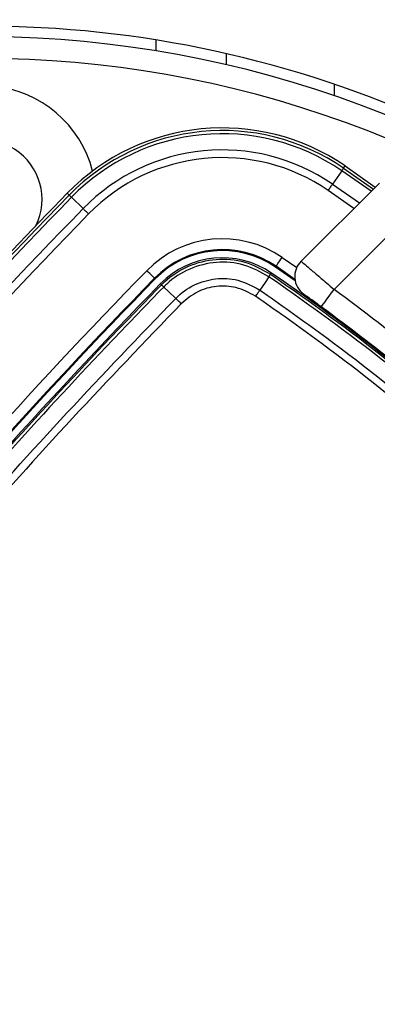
# Model space of a CAD drawing. Header units: millimetres. Extents: x 36407 to 443956, y 20230 to 409263.
# Tile 37 of 79: x 90897 to 92548, y 243487 to 248036. Entities that reach past the tile are written whole.
import ezdxf

# ---------------------------------------------------------------- set-up
doc = ezdxf.new("R2010")
doc.units = ezdxf.units.MM
doc.header["$LTSCALE"] = 50
doc.layers.add('COMPONENT_GEOMETRY', color=7, linetype='Continuous')
doc.styles.add('SLDTEXTSTYLE0', font='TXT', dxfattribs={"width": 0.75})
doc.dimstyles.new('SLDDIMSTYLE0', dxfattribs={"dimtxt": 2500, "dimasz": 165.1, "dimexe": 0, "dimexo": 0.0625, "dimgap": 625, "dimtad": 0, "dimtih": 1, "dimtoh": 1, "dimdec": 0, "dimrnd": 1e-09, "dimzin": 12, "dimdsep": 46, "dimtxsty": 'SLDTEXTSTYLE0', "dimsah": 1, "dimcen": 0.09, "dimadec": 0, "dimazin": 3, "dimtfac": 1, "dimtdec": 0, "dimtofl": 0, "dimtmove": 0, "dimatfit": 3, "dimfxl": 1, "dimfrac": 2, "dimtolj": 1, "dimtzin": 12, "dimarcsym": 0})
doc.dimstyles.new('SLDDIMSTYLE2', dxfattribs={"dimtxt": 2500, "dimasz": 165.1, "dimexe": 0, "dimexo": 0.0625, "dimgap": 625, "dimtad": 0, "dimtih": 1, "dimtoh": 1, "dimdec": 1, "dimrnd": 1e-09, "dimzin": 12, "dimdsep": 46, "dimtxsty": 'SLDTEXTSTYLE0', "dimsah": 1, "dimcen": 0.09, "dimadec": 0, "dimazin": 3, "dimtfac": 1, "dimtdec": 1, "dimtofl": 0, "dimtmove": 0, "dimatfit": 3, "dimfxl": 1, "dimfrac": 2, "dimtolj": 1, "dimtzin": 12, "dimarcsym": 0})

# ---------------------------------------------------------------- blocks, each defined once
blk = doc.blocks.new('_D_2')
at = {"layer": 'COMPONENT_GEOMETRY', "color": 7}
for p, q in [((240160.5, 319828.1), (240160.5, 200580.4)), ((68024.7, 220333.8), (68024.7, 200580.4)), ((149090.9, 204339.8), (148329.1, 204339.8)), ((148329.1, 204339.8), (148329.1, 200371.1)), ((159094.3, 204339.8), (159856.1, 204339.8)), ((159856.1, 204339.8), (159856.1, 200371.1)), ((68024.7, 200739.1), (147060.4, 200739.1)), ((240160.5, 200739.1), (161124.8, 200739.1)), ((148329.1, 200371.1), (149090.9, 200371.1)), ((159856.1, 200371.1), (159094.3, 200371.1))]:
    blk.add_line(p, q, dxfattribs=at)
for points in [[(68024.7, 200739.1), (68189.8, 200713.7), (68189.8, 200764.5)], [(240160.5, 200739.1), (239995.4, 200764.5), (239995.4, 200713.7)]]:
    blk.add_solid(points, dxfattribs=at)
at = {"layer": 'COMPONENT_GEOMETRY', "color": 7, "char_height": 2500, "attachment_point": 1, "style": 'SLDTEXTSTYLE0'}
for s, insert in [('11\'3.5"', (149090.9, 203593.8)), ('3443', (150398.2, 199853.3))]:
    blk.add_mtext(s, dxfattribs=dict(at, insert=insert))
blk = doc.blocks.new('_D_4')
at = {"layer": 'COMPONENT_GEOMETRY', "color": 7}
for p, q in [((240160.5, 319828.1), (240160.5, 211949.8)), ((90724.7, 238643.1), (90724.7, 211949.8)), ((160440.9, 215709.2), (159679.1, 215709.2)), ((159679.1, 215709.2), (159679.1, 211740.5)), ((170444.3, 215709.2), (171206.1, 215709.2)), ((171206.1, 215709.2), (171206.1, 211740.5)), ((90724.7, 212108.5), (158410.4, 212108.5)), ((240160.5, 212108.5), (172474.8, 212108.5)), ((159679.1, 211740.5), (160440.9, 211740.5)), ((171206.1, 211740.5), (170444.3, 211740.5))]:
    blk.add_line(p, q, dxfattribs=at)
for points in [[(90724.7, 212108.5), (90889.8, 212083.1), (90889.8, 212133.9)], [(240160.5, 212108.5), (239995.4, 212133.9), (239995.4, 212083.1)]]:
    blk.add_solid(points, dxfattribs=at)
at = {"layer": 'COMPONENT_GEOMETRY', "color": 7, "char_height": 2500, "attachment_point": 1, "style": 'SLDTEXTSTYLE0'}
for s, insert in [('9\'9.67"', (160440.9, 214963.1)), ('2988.7', (160362.7, 211222.7))]:
    blk.add_mtext(s, dxfattribs=dict(at, insert=insert))

msp = doc.modelspace()

# ---------------------------------------------------------------- linework, layer by layer
at = {"color": 8, "linetype": 'Continuous', "lineweight": 25}
for p, q in [((91524.72, 247942.86), (91524.72, 247892.21)), ((92392.04, 247350.26), (92529.6, 247254.06)), ((92519.12, 247243.58), (92383.76, 247338.21)), ((92341.24, 247276.37), (92465.3, 247189.76)), ((92439.94, 247164.4), (92321.21, 247247.24)), ((92108.67, 246938.1), (92175.77, 246891.57))]:
    msp.add_line(p, q, dxfattribs=at)
at = {"color": 7, "linetype": 'Continuous', "lineweight": 25}
for p, q in [((91849.72, 247879.72), (91849.72, 247828.42)), ((92349.72, 247685.2), (92349.72, 247738.04)), ((92392.04, 247350.26), (92398.99, 247360.38)), ((92398.99, 247360.38), (92538.41, 247262.87)), ((92383.76, 247338.21), (92341.24, 247276.37)), ((92195.81, 246920.27), (92557.3, 247281.76)), ((91125.32, 247225.94), (91116.53, 247234.52)), ((91135.79, 247215.74), (91189.51, 247163.34)), ((92698.72, 247140.34), (92348.41, 246790.03)), ((92077.87, 246893.3), (92080.35, 246896.9)), ((92168.38, 246830.33), (92077.87, 246893.3)), ((92167.39, 246836.39), (92080.35, 246896.9)), ((91522.33, 246838.78), (91519.2, 246841.83)), ((92055.31, 246860.49), (92059.07, 246865.95)), ((91550.9, 246810.92), (91546.09, 246815.61)), ((91561.61, 246801.27), (91561.59, 246801.25)), ((91615.77, 246750.15), (91617.11, 246748.89))]:
    msp.add_line(p, q, dxfattribs=at)
at = {"color": 7, "linetype": 'Continuous', "lineweight": 25, "flags": 128}
for points in [[(92383.76, 247338.21), (92385.55, 247340.81), (92387.14, 247343.14), (92388.53, 247345.16), (92389.7, 247346.86), (92390.65, 247348.24), (92391.36, 247349.26), (92391.82, 247349.94), (92392.04, 247350.26)], [(92321.21, 247247.24), (92323.99, 247251.28), (92326.74, 247255.28), (92329.43, 247259.2), (92332.05, 247263), (92334.56, 247266.66), (92336.95, 247270.13), (92339.18, 247273.38), (92341.24, 247276.37)], [(91125.32, 247225.94), (91125.6, 247225.67), (91126.18, 247225.1), (91127.08, 247224.23), (91128.27, 247223.07), (91129.75, 247221.62), (91131.51, 247219.91), (91133.53, 247217.94), (91135.79, 247215.74)], [(91214.83, 247138.66), (91211.32, 247142.08), (91207.84, 247145.47), (91204.44, 247148.79), (91201.13, 247152.02), (91197.95, 247155.11), (91194.94, 247158.05), (91192.12, 247160.8), (91189.51, 247163.34)], [(92080.35, 246896.9), (92080.98, 246897.82), (92082.65, 246900.24), (92085.29, 246904.09), (92088.82, 246909.22), (92093.09, 246915.43), (92097.95, 246922.5), (92103.21, 246930.15), (92108.67, 246938.1)], [(91519.2, 246841.83), (91518.4, 246842.61), (91516.3, 246844.66), (91512.95, 246847.93), (91508.5, 246852.27), (91503.1, 246857.53), (91496.96, 246863.52), (91490.31, 246870), (91483.41, 246876.74)], [(92047.5, 246848.86), (92029.72, 246822.76), (92005.58, 246787.33)], [(92047.47, 246848.89), (92049.21, 246851.44), (92050.76, 246853.71), (92052.09, 246855.68), (92053.21, 246857.33), (92054.1, 246858.65), (92054.75, 246859.62), (92055.16, 246860.23), (92055.31, 246860.49)], [(91615.77, 246750.15), (91583.58, 246780.54), (91561.61, 246801.27)], [(92289.22, 246709.44), (92290.36, 246710.98), (92293.72, 246715.57), (92299.19, 246723.02), (92306.56, 246733.04), (92315.53, 246745.26), (92325.76, 246759.19), (92336.87, 246774.31), (92348.41, 246790.03)]]:
    msp.add_lwpolyline(points, dxfattribs=at)
at = {"color": 7, "linetype": 'Continuous', "lineweight": 25}
for centre, radius, start, end in [((90724.72, 242956.63), 5050, 90, 24.57323), ((90724.72, 242956.63), 5050, 65.42677, 90), ((90724.72, 242956.63), 5000, 65.6403, 24.3597), ((90724.72, 242956.63), 4900, 66.0814, 23.9186), ((90724.72, 247206.63), 525, 14.37413, 225), ((91832.46, 246536.34), 1000, 55.49083, 135.71908), ((91832.46, 246536.34), 987.72, 55.49083, 135.71908), ((90724.72, 247206.63), 275, 333.51034, 225), ((91832.46, 246536.34), 973.1, 55.49083, 135.71908), ((91832.46, 246536.34), 898.06, 55.49083, 135.71908), ((91832.46, 246536.34), 862.7, 55.49083, 135.71908), ((110464.34, 228366.36), 27012.61, 135.719083, 145.723545), ((110464.34, 228366.36), 26998, 135.719083, 145.723545), ((110464.34, 228366.36), 27024.89, 135.719083, 137.267), ((110464.34, 228366.36), 26922.95, 135.719083, 145.723545), ((110464.34, 228366.36), 26887.6, 135.719083, 145.723545), ((91832.46, 246536.34), 487.55, 55.49083, 135.71908), ((91832.46, 246536.34), 437.56, 55.49083, 135.71908), ((91832.46, 246536.34), 433.18, 55.49083, 135.71908), ((91832.46, 246536.34), 400, 55.49083, 135.71908), ((92266.52, 246849.55), 100, 135, 234.2779), ((110464.34, 228366.36), 26512.44, 135.719083, 145.723545), ((110464.34, 228366.36), 26462.45, 135.719083, 145.723545), ((86393.69, 238625.6), 10000, 46.719131, 55.490831), ((86393.69, 238625.6), 10000, 49.147412, 55.490831), ((110464.34, 228366.36), 26458.07, 135.719083, 145.723545), ((110464.34, 228366.36), 26424.89, 135.719083, 145.723545), ((91456.99, 246696.4), 148.1, 45.06833, 50.64849), ((86369.59, 238649.79), 10100, 47.927635, 53.703556), ((90724.72, 242956.63), 3750, 91.69334, 358.30666), ((86369.59, 238649.79), 10000, 47.956937, 53.703556), ((90724.72, 242956.63), 3745.57, 91.6649, 358.3351), ((90724.72, 242956.63), 3695.6, 92.38945, 357.61055), ((76134.45, 262696.25), 26424.89, 304.276455, 314.280917), ((76134.45, 262696.25), 26458.07, 304.276455, 314.280917), ((76134.45, 262696.25), 26462.45, 304.276455, 314.280917), ((76134.45, 262696.25), 26512.44, 304.276455, 314.280917)]:
    msp.add_arc(centre, radius, start, end, dxfattribs=at)
for points, knots in [([(91551.01, 246811.03), (91555.72, 246815.71), (91591.67, 246851.39), (91673.09, 246904.11), (91803.18, 246935.73), (91938.62, 246924.89), (92016.42, 246881.95), (92055.31, 246860.49)], [0, 0, 0, 0, 0.0363238, 0.2772866, 0.518216, 0.7591083, 1, 1, 1, 1]), ([(92047.47, 246848.89), (92010.01, 246869.56), (91935.08, 246910.91), (91804.61, 246921.36), (91679.27, 246890.93), (91600.8, 246840.14), (91566.15, 246805.77), (91561.61, 246801.27)], [0, 0, 0, 0, 0.2408148, 0.4816757, 0.7226296, 0.9636789, 1, 1, 1, 1]), ([(92195.81, 246920.27), (92197.46, 246918.86), (92200.78, 246916.05), (92226.58, 246894.12), (92264.68, 246861.67), (92307.71, 246824.92), (92336.58, 246800.18), (92348.41, 246790.03)], [0, 0, 0, 0, 0.21224717, 0.42402856, 0.63645379, 0.85095508, 1, 1, 1, 1]), ([(91617.11, 246748.89), (91617.12, 246748.89), (91642.14, 246773.91), (91699.54, 246815.9), (91800.61, 246844.04), (91908.88, 246839.43), (91972.35, 246805.23), (92005.58, 246787.33)], [0, 0, 0, 0, 0.0000071, 0.2515579, 0.4934274, 0.734807, 1, 1, 1, 1]), ([(92047.5, 246848.86), (92047.5, 246848.86), (92047.49, 246848.87), (92047.48, 246848.88), (92047.47, 246848.89)], [0, 0, 0, 0, 0.0777122, 1, 1, 1, 1]), ([(92055.33, 246860.48), (92055.21, 246860.29), (92054.98, 246859.91), (92053.37, 246857.5), (92050.96, 246853.94), (92048.66, 246850.55), (92047.5, 246848.86)], [0, 0, 0, 0, 0.2500174, 0.5000094, 0.7500643, 1, 1, 1, 1]), ([(94616.95, 244279.41), (94492.28, 244453.74), (94242.93, 244802.41), (93820.12, 245301.9), (93359.67, 245782.66), (92858.12, 246237.77), (92416.5, 246589.64), (92139.63, 246784.14), (92047.5, 246848.86)], [0, 0, 0, 0, 0.1759264, 0.3518527, 0.5368032, 0.7221829, 0.9075626, 1, 1, 1, 1]), ([(92055.33, 246860.48), (92147.58, 246795.66), (92424.85, 246600.86), (92867.11, 246248.45), (93369.38, 245792.66), (93830.51, 245311.19), (94253.96, 244810.99), (94503.69, 244461.83), (94628.56, 244287.26)], [0, 0, 0, 0, 0.0924369, 0.2778181, 0.4631993, 0.6481528, 0.8240764, 1, 1, 1, 1]), ([(88631.72, 243246.42), (88770.3, 243445.68), (89047.45, 243844.19), (89483.75, 244427.44), (89934.42, 244999.09), (90390.39, 245545.67), (90850.51, 246068.32), (91235.55, 246484.87), (91472.08, 246729.43), (91550.9, 246810.92)], [0, 0, 0, 0, 0.1582173, 0.3164344, 0.4740122, 0.6315899, 0.7789697, 0.9263494, 1, 1, 1, 1]), ([(91561.59, 246801.25), (91482.75, 246719.74), (91246.15, 246475.12), (90861.01, 246058.47), (90400.77, 245535.69), (89944.68, 244988.99), (89493.88, 244417.22), (89057.48, 243833.85), (88780.26, 243435.25), (88641.65, 243235.96)], [0, 0, 0, 0, 0.0736516, 0.221033, 0.3684144, 0.5259923, 0.6835704, 0.8417851, 1, 1, 1, 1]), ([(91550.9, 246810.92), (91550.91, 246810.93), (91550.94, 246810.97), (91550.98, 246811.01), (91551.01, 246811.03)], [0, 0, 0, 0, 0.2455875, 1, 1, 1, 1]), ([(91561.61, 246801.27), (91560.08, 246802.72), (91557.03, 246805.62), (91553.78, 246808.64), (91551.58, 246810.64), (91551.2, 246810.9), (91551.01, 246811.03)], [0, 0, 0, 0, 0.2500067, 0.4999835, 0.7500314, 1, 1, 1, 1]), ([(91985.87, 246758.52), (91956.48, 246774.33), (91900.35, 246804.55), (91805.03, 246808.23), (91714.56, 246784.3), (91667.01, 246744.5), (91642.77, 246724.21)], [0, 0, 0, 0, 0.2651527, 0.5065391, 0.7484358, 1, 1, 1, 1]), ([(88699.37, 243187.68), (88763.53, 243280.66), (88956.08, 243559.7), (89287.83, 244018.04), (89708.81, 244570.97), (90154.29, 245124.98), (90625.69, 245679.21), (91111.86, 246222.3), (91448.7, 246573.36), (91617.11, 246748.89)], [0, 0, 0, 0, 0.0737205, 0.2212406, 0.3687607, 0.5262463, 0.6837317, 0.8418659, 1, 1, 1, 1]), ([(91642.77, 246724.21), (91640.4, 246726.51), (91635.67, 246731.12), (91628.84, 246737.71), (91622.46, 246743.83), (91618.9, 246747.2), (91617.11, 246748.89)], [0, 0, 0, 0, 0.2500231, 0.5000339, 0.7500103, 1, 1, 1, 1]), ([(91985.87, 246758.52), (91987.71, 246761.2), (91991.39, 246766.57), (91996.66, 246774.25), (92001.54, 246781.39), (92004.24, 246785.35), (92005.58, 246787.33)], [0, 0, 0, 0, 0.2499835, 0.4999944, 0.7499659, 1, 1, 1, 1]), ([(94526.61, 244217.78), (94405.2, 244387.79), (94162.39, 244727.82), (93747.92, 245219.13), (93293.08, 245695.6), (92793.69, 246149.59), (92353.68, 246500.35), (92077.69, 246694.07), (91985.87, 246758.52)], [0, 0, 0, 0, 0.1734181, 0.3468359, 0.5332128, 0.720031, 0.9068492, 1, 1, 1, 1]), ([(92005.58, 246787.33), (92097.73, 246722.63), (92374.67, 246528.19), (92816.22, 246176.14), (93317.37, 245720.51), (93773.85, 245242.34), (94189.83, 244749.31), (94433.55, 244408.1), (94555.42, 244237.49)], [0, 0, 0, 0, 0.0931497, 0.2799683, 0.4667869, 0.6531644, 0.826582, 1, 1, 1, 1]), ([(92289.22, 246709.44), (92282.94, 246714.04), (92267.62, 246725.27), (92244.77, 246741.91), (92224.51, 246756.57), (92210.78, 246766.47), (92209.01, 246767.73), (92208.13, 246768.37)], [0, 0, 0, 0, 0.14893413, 0.36335778, 0.57580494, 0.7876718, 1, 1, 1, 1]), ([(91642.77, 246724.21), (91474.51, 246548.85), (91138.01, 246198.15), (90652.29, 245655.61), (90181.3, 245101.96), (89736.2, 244548.54), (89315.56, 243996.21), (88984.06, 243538.37), (88791.64, 243259.64), (88727.52, 243166.76)], [0, 0, 0, 0, 0.1581334, 0.3162669, 0.473752, 0.6312372, 0.7787579, 0.9262788, 1, 1, 1, 1]), ([(90934.85, 240959.43), (91027.73, 241023.55), (91306.46, 241215.97), (91764.3, 241547.47), (92316.63, 241968.11), (92870.05, 242413.21), (93423.7, 242884.2), (93966.24, 243369.92), (94316.95, 243706.42), (94492.3, 243874.68)], [0, 0, 0, 0, 0.07372119, 0.22124195, 0.36876252, 0.52624752, 0.68373236, 0.84186619, 1, 1, 1, 1]), ([(94516.98, 243849.02), (94341.45, 243680.6), (93990.39, 243343.77), (93447.3, 242857.6), (92893.07, 242386.2), (92339.06, 241940.72), (91786.13, 241519.74), (91327.79, 241187.99), (91048.75, 240995.44), (90955.77, 240931.28)], [0, 0, 0, 0, 0.1581341, 0.3162683, 0.4737536, 0.6312391, 0.7787593, 0.9262795, 1, 1, 1, 1]), ([(91004.05, 240873.56), (91203.34, 241012.17), (91601.94, 241289.39), (92185.31, 241725.79), (92757.08, 242176.59), (93303.79, 242632.68), (93826.56, 243092.92), (94243.21, 243478.06), (94487.83, 243714.66), (94569.34, 243793.5)], [0, 0, 0, 0, 0.1582149, 0.3164296, 0.4740077, 0.6315856, 0.778967, 0.9263484, 1, 1, 1, 1]), ([(94579.01, 243782.8), (94497.52, 243703.99), (94252.96, 243467.45), (93836.41, 243082.41), (93313.76, 242622.3), (92767.18, 242166.33), (92195.53, 241715.65), (91612.28, 241279.36), (91213.77, 241002.21), (91014.51, 240863.63)], [0, 0, 0, 0, 0.0736506, 0.2210303, 0.3684101, 0.5259878, 0.6835656, 0.8417827, 1, 1, 1, 1])]:
    msp.add_open_spline(points, degree=3, knots=knots, dxfattribs=at)

# ---------------------------------------------------------------- dimensions: what is measured, and where the dimension line sits
at = {"layer": 'COMPONENT_GEOMETRY', "color": 7}
for base, p2, dimstyle, picture, middle in [((68024.72, 200739.15), (68024.72, 220397.34), 'SLDDIMSTYLE0', '_D_2', (154092.6, 200739.15)), ((90724.72, 212108.51), (90724.72, 238706.63), 'SLDDIMSTYLE2', '_D_4', (165442.6, 212108.51))]:
    dim = msp.add_linear_dim(base=base, p1=(240160.49, 319891.58), p2=p2, dimstyle=dimstyle, dxfattribs=at)
    dim.commit()
    dim.dimension.update_dxf_attribs({"geometry": picture, "text_midpoint": middle, "dimtype": 160})

doc.saveas('drawing.dxf')
